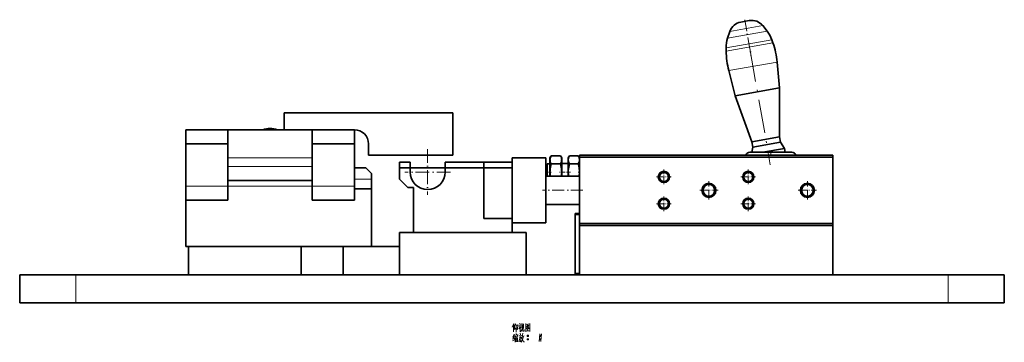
# Model space of a CAD drawing. Extents: x -161 to 1343, y -181 to 611.
# Tile 3 of 8: x 35 to 385, y 461 to 576. Entities that reach past the tile are written whole.
import ezdxf

# ---------------------------------------------------------------- set-up
doc = ezdxf.new("R2010")
doc.units = 0
doc.linetypes.add('DASHDOT', pattern=[18.5, 12, -3, 0.5, -3])

msp = doc.modelspace()

# ---------------------------------------------------------------- linework, layer by layer
at = {"color": 7, "lineweight": 35, "ltscale": 0.077335}
msp.add_line((291.31, 574.74), (294.35, 575.28), dxfattribs=at)
at = {"color": 7, "linetype": 'DASHDOT', "lineweight": 13, "ltscale": 0.346061}
msp.add_line((292.73, 575.59), (295.13, 561.96), dxfattribs=at)
at = {"color": 7, "lineweight": 13, "ltscale": 0.35763}
msp.add_line((286.62, 569.03), (300.71, 571.51), dxfattribs=at)
at = {"color": 7, "lineweight": 35, "ltscale": 0.063548}
for p, q in [((287.44, 571.43), (286.62, 569.03)), ((300.71, 571.51), (299.12, 573.49))]:
    msp.add_line(p, q, dxfattribs=at)
at = {"color": 7, "lineweight": 13, "ltscale": 0.29628}
msp.add_line((287.44, 571.43), (299.12, 573.49), dxfattribs=at)
at = {"color": 7, "lineweight": 13, "ltscale": 0.413654}
msp.add_line((286.09, 565.61), (302.38, 568.48), dxfattribs=at)
at = {"color": 7, "lineweight": 13, "ltscale": 0.422481}
msp.add_line((286.11, 564.47), (302.75, 567.41), dxfattribs=at)
at = {"color": 7, "lineweight": 35, "ltscale": 0.028373}
msp.add_line((302.75, 567.41), (302.38, 568.48), dxfattribs=at)
at = {"color": 7, "lineweight": 35, "ltscale": 0.028372}
msp.add_line((286.09, 565.61), (286.11, 564.47), dxfattribs=at)
at = {"color": 7, "linetype": 'DASHDOT', "lineweight": 13}
msp.add_line((294.52, 565.41), (301.82, 524.02), dxfattribs=at)
at = {"color": 7, "lineweight": 13, "ltscale": 0.436115}
msp.add_line((287.06, 557.51), (304.24, 560.54), dxfattribs=at)
at = {"color": 7, "lineweight": 35, "ltscale": 0.230036}
for p, q in [((305.12, 551.38), (304.24, 560.54)), ((287.06, 557.51), (289.36, 548.6))]:
    msp.add_line(p, q, dxfattribs=at)
at = {"color": 7, "lineweight": 35, "ltscale": 0.4}
msp.add_line((289.36, 548.6), (305.12, 551.38), dxfattribs=at)
at = {"color": 7, "lineweight": 35, "ltscale": 0.434029}
msp.add_line((305.14, 534.02), (305.12, 551.38), dxfattribs=at)
at = {"color": 7, "lineweight": 35, "ltscale": 0.434028}
msp.add_line((289.36, 548.6), (295.29, 532.28), dxfattribs=at)
at = {"color": 7, "lineweight": 35}
for p, q in [((129, 542.51), (189, 542.51)), ((109, 536.51), (139, 536.51)), ((159, 527.51), (189, 527.51)), ((200, 525.01), (200, 505.01)), ((210, 526.51), (210, 503.51)), ((210, 505.01), (210, 525.01)), ((222, 526.51), (222, 503.51)), ((324, 527.51), (234, 527.51)), ((234, 526.81), (234, 503.21)), ((324, 526.81), (234, 526.81)), ((324, 526.81), (324, 503.21)), ((200, 523.01), (170, 523.01)), ((109, 518.51), (139, 518.51)), ((160, 519.01), (160, 497.01)), ((160, 515.51), (160, 495.01)), ((232.5, 506.31), (232.5, 485.61)), ((324, 503.21), (234, 503.21)), ((324, 502.51), (234, 502.51)), ((170, 500.01), (215, 500.01)), ((135, 495.01), (95, 495.01)), ((170, 495.01), (150, 495.01)), ((55, 485.01), (35, 485.01)), ((365, 485.01), (55, 485.01)), ((385, 485.01), (365, 485.01)), ((55, 475.01), (35, 475.01)), ((365, 475.01), (55, 475.01)), ((385, 475.01), (365, 475.01))]:
    msp.add_line(p, q, dxfattribs=at)
at = {"color": 7, "lineweight": 35, "ltscale": 0.15}
for p, q in [((129, 536.51), (129, 542.51)), ((170, 519.01), (170, 525.01)), ((160, 515.51), (154, 515.51))]:
    msp.add_line(p, q, dxfattribs=at)
at = {"color": 7, "lineweight": 35, "ltscale": 0.375}
for p, q in [((189, 527.51), (189, 542.51)), ((109, 536.51), (94, 536.51)), ((154, 536.51), (139, 536.51)), ((139, 536.51), (154, 536.51)), ((94, 531.51), (109, 531.51)), ((94, 516.51), (94, 531.51)), ((109, 516.51), (109, 531.51)), ((139, 531.51), (154, 531.51)), ((139, 516.51), (139, 531.51)), ((154, 516.51), (154, 531.51)), ((309.5, 528.51), (294.5, 528.51)), ((94, 511.51), (109, 511.51)), ((139, 511.51), (154, 511.51)), ((170, 500.01), (170, 485.01)), ((215, 500.01), (215, 485.01)), ((150, 495.01), (135, 495.01))]:
    msp.add_line(p, q, dxfattribs=at)
at = {"color": 7, "lineweight": 35, "ltscale": 0.125}
for p, q in [((94, 536.51), (94, 531.51)), ((139, 531.51), (139, 536.51)), ((154, 526.51), (154, 521.51)), ((109, 518.51), (109, 523.51)), ((94, 511.51), (94, 516.51)), ((109, 511.51), (109, 516.51)), ((139, 516.51), (139, 511.51)), ((154, 511.51), (154, 516.51))]:
    msp.add_line(p, q, dxfattribs=at)
at = {"color": 7, "lineweight": 35, "ltscale": 0.25}
for p, q in [((109, 526.51), (109, 536.51)), ((154, 536.51), (154, 526.51)), ((295.29, 532.28), (305.14, 534.02)), ((295.63, 530.31), (305.48, 532.05)), ((210, 525.01), (200, 525.01)), ((210, 523.01), (200, 523.01)), ((200, 505.01), (210, 505.01)), ((200, 505.01), (210, 505.01)), ((95, 485.01), (95, 495.01)), ((135, 485.01), (135, 495.01)), ((150, 495.01), (150, 485.01)), ((35, 475.01), (35, 485.01)), ((385, 475.01), (385, 485.01))]:
    msp.add_line(p, q, dxfattribs=at)
at = {"color": 7, "lineweight": 35, "ltscale": 0.050001}
msp.add_line((295.63, 530.31), (295.29, 532.28), dxfattribs=at)
at = {"color": 7, "lineweight": 35, "ltscale": 0.05}
for p, q in [((305.14, 534.02), (305.48, 532.05)), ((160, 519.01), (160, 521.01)), ((173, 516.01), (175, 516.01)), ((173, 516.01), (175, 516.01))]:
    msp.add_line(p, q, dxfattribs=at)
at = {"color": 7, "lineweight": 35, "ltscale": 0.065}
msp.add_line((306.88, 529.86), (305.48, 532.05), dxfattribs=at)
at = {"color": 7, "lineweight": 35, "ltscale": 0.1}
for p, q in [((159, 531.51), (159, 527.51)), ((154, 523.01), (158, 523.01)), ((154, 523.01), (154, 519.01)), ((170, 519.01), (170, 523.01))]:
    msp.add_line(p, q, dxfattribs=at)
at = {"color": 7, "linetype": 'DASHDOT', "lineweight": 13, "ltscale": 0.40625}
for p, q in [((180, 529.63), (180, 513.38)), ((188.12, 521.51), (171.88, 521.51))]:
    msp.add_line(p, q, dxfattribs=at)
at = {"color": 7, "lineweight": 35, "ltscale": 0.046314}
msp.add_line((295.63, 530.31), (295.23, 528.51), dxfattribs=at)
at = {"color": 7, "lineweight": 35, "ltscale": 0.194993}
msp.add_line((299.2, 528.51), (306.88, 529.86), dxfattribs=at)
at = {"color": 7, "linetype": 'DASHDOT', "lineweight": 13, "ltscale": 0.030014}
msp.add_line((302, 528.61), (302, 527.41), dxfattribs=at)
at = {"color": 7, "lineweight": 35, "ltscale": 0.034383}
msp.add_line((306.88, 529.86), (307.12, 528.51), dxfattribs=at)
at = {"color": 7, "lineweight": 13}
for p, q in [((109, 526.51), (139, 526.51)), ((109, 523.51), (139, 523.51)), ((109, 516.51), (139, 516.51))]:
    msp.add_line(p, q, dxfattribs=at)
at = {"color": 7, "lineweight": 35, "ltscale": 0.075}
for p, q in [((109, 523.51), (109, 526.51)), ((139, 523.51), (139, 526.51))]:
    msp.add_line(p, q, dxfattribs=at)
at = {"color": 7, "lineweight": 35, "ltscale": 0.09375}
msp.add_line((173.75, 525.01), (170, 525.01), dxfattribs=at)
at = {"color": 7, "lineweight": 35, "ltscale": 0.0875}
for p, q in [((173.75, 525.01), (173.75, 521.51)), ((186.25, 521.51), (186.25, 525.01)), ((154, 515.51), (154, 519.01))]:
    msp.add_line(p, q, dxfattribs=at)
at = {"color": 7, "lineweight": 35, "ltscale": 0.34375}
msp.add_line((200, 525.01), (186.25, 525.01), dxfattribs=at)
at = {"color": 7, "lineweight": 35, "ltscale": 0.3}
for p, q in [((222, 526.51), (210, 526.51)), ((234, 520.01), (222, 520.01)), ((234, 510.01), (222, 510.01)), ((222, 503.51), (210, 503.51))]:
    msp.add_line(p, q, dxfattribs=at)
at = {"color": 7, "lineweight": 35, "ltscale": 0.022329}
for p, q in [((223.5, 526.51), (223.95, 527.28)), ((227.67, 526.51), (227.22, 527.28)), ((230, 526.51), (230.45, 527.28)), ((234, 526.51), (233.55, 527.28))]:
    msp.add_line(p, q, dxfattribs=at)
at = {"color": 7, "lineweight": 35, "ltscale": 0.016747}
for p, q in [((223.5, 525.84), (223.5, 526.51)), ((227.67, 525.84), (227.67, 526.51)), ((230, 525.84), (230, 526.51))]:
    msp.add_line(p, q, dxfattribs=at)
at = {"color": 7, "lineweight": 35, "ltscale": 0.108253}
for p, q in [((223.5, 521.51), (223.5, 525.84)), ((227.67, 521.51), (227.67, 525.84)), ((230, 521.51), (230, 525.84))]:
    msp.add_line(p, q, dxfattribs=at)
at = {"color": 7, "lineweight": 35, "ltscale": 0.081921}
for p, q in [((223.95, 527.28), (227.22, 527.28)), ((223.95, 524.39), (227.22, 524.39))]:
    msp.add_line(p, q, dxfattribs=at)
at = {"color": 7, "lineweight": 35, "ltscale": 0.077671}
for p, q in [((230.45, 527.28), (233.55, 527.28)), ((230.45, 524.39), (233.55, 524.39))]:
    msp.add_line(p, q, dxfattribs=at)
at = {"color": 7, "lineweight": 35, "ltscale": 0.0175}
for p, q in [((234, 527.51), (234, 526.81)), ((324, 527.51), (324, 526.81)), ((234, 503.21), (234, 502.51)), ((324, 503.21), (324, 502.51))]:
    msp.add_line(p, q, dxfattribs=at)
at = {"color": 7, "lineweight": 35, "ltscale": 0.070711}
msp.add_line((158, 523.01), (160, 521.01), dxfattribs=at)
at = {"color": 7, "lineweight": 35, "ltscale": 0.45}
for p, q in [((200, 523.01), (200, 505.01)), ((210, 505.01), (210, 523.01))]:
    msp.add_line(p, q, dxfattribs=at)
at = {"color": 7, "linetype": 'DASHDOT', "lineweight": 13, "ltscale": 0.058397}
msp.add_line((221.81, 521.51), (224.14, 521.51), dxfattribs=at)
at = {"color": 7, "lineweight": 35, "ltscale": 0.017678}
msp.add_line((222, 523.87), (222.5, 524.37), dxfattribs=at)
at = {"color": 7, "lineweight": 35, "ltscale": 0.059151}
msp.add_line((222, 521.51), (222, 523.87), dxfattribs=at)
at = {"color": 7, "lineweight": 35, "ltscale": 0.03768}
msp.add_line((222, 520), (222, 521.51), dxfattribs=at)
at = {"color": 7, "lineweight": 35, "ltscale": 0.071651}
msp.add_line((222.5, 521.51), (222.5, 524.37), dxfattribs=at)
at = {"color": 7, "lineweight": 35, "ltscale": 0.025}
for p, q in [((223.5, 524.37), (222.5, 524.37)), ((95, 495.01), (94, 495.01))]:
    msp.add_line(p, q, dxfattribs=at)
at = {"color": 7, "lineweight": 35, "ltscale": 0.0375}
msp.add_line((222.5, 520.01), (222.5, 521.51), dxfattribs=at)
at = {"color": 7, "lineweight": 35, "ltscale": 0.037715}
for p, q in [((223.5, 520), (223.5, 521.51)), ((227.67, 520), (227.67, 521.51)), ((230, 520), (230, 521.51))]:
    msp.add_line(p, q, dxfattribs=at)
at = {"color": 7, "linetype": 'DASHDOT', "lineweight": 13, "ltscale": 0.096844}
msp.add_line((230.77, 521.51), (226.9, 521.51), dxfattribs=at)
at = {"color": 7, "lineweight": 35, "ltscale": 0.05825}
msp.add_line((230, 524.51), (227.67, 524.51), dxfattribs=at)
at = {"color": 7, "linetype": 'DASHDOT', "lineweight": 13, "ltscale": 0.017084}
msp.add_line((234.18, 521.51), (233.5, 521.51), dxfattribs=at)
at = {"color": 7, "linetype": 'DASHDOT', "lineweight": 13, "ltscale": 0.13}
for p, q in [((264, 522.36), (264, 517.16)), ((294, 522.36), (294, 517.16)), ((266.6, 519.76), (261.4, 519.76)), ((296.6, 519.76), (291.4, 519.76)), ((264, 512.86), (264, 507.66)), ((294, 512.86), (294, 507.66)), ((266.6, 510.26), (261.4, 510.26)), ((296.6, 510.26), (291.4, 510.26))]:
    msp.add_line(p, q, dxfattribs=at)
at = {"color": 7, "lineweight": 13, "ltscale": 0.15}
msp.add_line((154, 519.01), (160, 519.01), dxfattribs=at)
at = {"color": 7, "lineweight": 35, "ltscale": 0.106066}
msp.add_line((170, 519.01), (173, 516.01), dxfattribs=at)
msp.add_line((170, 519.01), (173, 516.01), dxfattribs=at)
at = {"color": 7, "linetype": 'DASHDOT', "lineweight": 13, "ltscale": 0.1625}
for p, q in [((280, 518.26), (280, 511.76)), ((315, 518.26), (315, 511.76)), ((283.25, 515.01), (276.75, 515.01)), ((318.25, 515.01), (311.75, 515.01))]:
    msp.add_line(p, q, dxfattribs=at)
at = {"color": 7, "lineweight": 13, "ltscale": 0.375}
for p, q in [((94, 516.51), (109, 516.51)), ((139, 516.51), (154, 516.51))]:
    msp.add_line(p, q, dxfattribs=at)
at = {"color": 7, "lineweight": 35, "ltscale": 0.399999}
msp.add_line((175, 500.01), (175, 516.01), dxfattribs=at)
msp.add_line((175, 500.01), (175, 516.01), dxfattribs=at)
at = {"color": 7, "linetype": 'DASHDOT', "lineweight": 13, "ltscale": 0.360015}
msp.add_line((235.2, 515.01), (220.8, 515.01), dxfattribs=at)
at = {"color": 7, "lineweight": 35, "ltscale": 0.4125}
msp.add_line((94, 511.51), (94, 495.01), dxfattribs=at)
at = {"color": 7, "lineweight": 35, "ltscale": 0.299999}
msp.add_line((234, 510.01), (222, 510.01), dxfattribs=at)
at = {"color": 7, "linetype": 'DASHDOT', "lineweight": 13, "ltscale": 0.045014}
msp.add_line((234.15, 506.31), (232.35, 506.31), dxfattribs=at)
at = {"color": 7, "lineweight": 35, "ltscale": 0.037499}
msp.add_line((232.5, 506.81), (234, 506.81), dxfattribs=at)
at = {"color": 7, "lineweight": 35, "ltscale": 0.0125}
for p, q in [((232.5, 506.31), (232.5, 506.81)), ((232.5, 485.11), (232.5, 485.61))]:
    msp.add_line(p, q, dxfattribs=at)
at = {"color": 7, "lineweight": 13, "ltscale": 0.037499}
msp.add_line((232.5, 506.31), (234, 506.31), dxfattribs=at)
at = {"color": 7, "lineweight": 35, "ltscale": 0.087499}
msp.add_line((210, 500.01), (210, 503.51), dxfattribs=at)
msp.add_line((210, 500.01), (210, 503.51), dxfattribs=at)
at = {"color": 7, "lineweight": 35, "ltscale": 0.4375}
for p, q in [((234, 485.01), (234, 502.51)), ((324, 485.01), (324, 502.51))]:
    msp.add_line(p, q, dxfattribs=at)
at = {"color": 7, "lineweight": 13, "ltscale": 0.25}
for p, q in [((55, 475.01), (55, 485.01)), ((365, 475.01), (365, 485.01))]:
    msp.add_line(p, q, dxfattribs=at)
at = {"color": 7, "linetype": 'DASHDOT', "lineweight": 13, "ltscale": 0.045013}
msp.add_line((234.15, 485.61), (232.35, 485.61), dxfattribs=at)
at = {"color": 7, "lineweight": 13, "ltscale": 0.037498}
msp.add_line((232.5, 485.61), (234, 485.61), dxfattribs=at)
at = {"color": 7, "lineweight": 35, "ltscale": 0.037498}
msp.add_line((232.5, 485.11), (234, 485.11), dxfattribs=at)
at = {"color": 7, "lineweight": 35}
for points in [[(223.95, 527.28), (223.75, 526.89), (223.6, 526.5), (223.53, 526.17), (223.5, 525.84)], [(223.5, 525.84), (223.52, 525.54), (223.58, 525.25), (223.73, 524.82), (223.95, 524.39)], [(227.67, 525.84), (227.65, 526.13), (227.59, 526.42), (227.44, 526.85), (227.22, 527.28)], [(227.22, 524.39), (227.42, 524.78), (227.57, 525.18), (227.64, 525.51), (227.67, 525.84)], [(230.45, 527.28), (230.19, 526.75), (230.04, 526.28), (230, 525.84)], [(230, 525.84), (230.04, 525.4), (230.19, 524.93), (230.45, 524.39)], [(234, 525.84), (233.98, 526.13), (233.92, 526.42), (233.77, 526.85), (233.55, 527.28)], [(233.55, 524.39), (233.81, 524.93), (233.96, 525.4), (234, 525.84)], [(223.5, 521.51), (223.52, 522.09), (223.58, 522.68), (223.8, 523.83), (223.95, 524.39)], [(227.67, 521.51), (227.65, 522.09), (227.59, 522.68), (227.37, 523.83), (227.22, 524.39)], [(230, 521.51), (230.02, 522.09), (230.08, 522.68), (230.3, 523.83), (230.45, 524.39)], [(234, 521.52), (233.98, 522.1), (233.92, 522.68), (233.7, 523.83), (233.55, 524.39)]]:
    msp.add_lwpolyline(points, dxfattribs=at)
at = {"color": 7, "lineweight": 13}
for points in [[(210.7, 467.76), (210.1, 466.47)], [(210.49, 464.72), (210.49, 465.94), (210.49, 467.2)], [(210.91, 467.06), (211.33, 467.59)], [(210.91, 467.2), (210.91, 465.63)], [(210.91, 465.63), (211.43, 466.15)], [(211.47, 467.24), (211.47, 465.94), (211.47, 464.61)], [(211.47, 467.03), (211.99, 467.1)], [(211.96, 465.63), (211.68, 465.98)], [(211.96, 465.63), (212.07, 467.34)], [(213.04, 467.06), (212.87, 466.57), (212.38, 465.84)], [(212.41, 466.85), (212.98, 466.92)], [(212.7, 467.73), (212.98, 467.31)], [(212.87, 466.57), (212.87, 464.79)], [(212.87, 466.4), (213.18, 466.08)], [(213.46, 467.69), (213.46, 466.01)], [(214.13, 467.52), (213.46, 467.45)], [(213.68, 466.05), (213.5, 465.42)], [(213.78, 467.1), (213.68, 466.05)], [(213.82, 465.07), (213.82, 466.15)], [(214.06, 465.94), (214.13, 467.62)], [(214.38, 465.59), (214.38, 464.96)], [(214.9, 467.73), (214.9, 466.26), (214.9, 464.75)], [(214.9, 467.69), (214.9, 466.29), (214.9, 464.89)], [(216.37, 467.55), (214.9, 467.41)], [(214.97, 465.8), (215.46, 466.22)], [(215.67, 467.27), (215.11, 466.47)], [(215.43, 466.71), (216.12, 465.98)], [(215.43, 465.63), (215.77, 465.24)], [(215.46, 466.92), (215.91, 466.99)], [(215.46, 466.22), (215.67, 466.5)], [(215.53, 466.01), (215.77, 465.73)], [(215.67, 466.5), (216.02, 467.13)], [(216.12, 465.98), (216.3, 466.01)], [(216.34, 464.93), (216.34, 466.29), (216.37, 467.69)], [(210.66, 462.97), (210.24, 462.83)], [(210.74, 463.98), (210.28, 462.9)], [(210.32, 462.2), (210.84, 462.37)], [(210.8, 463.21), (210.35, 462.2)], [(211.12, 462.69), (210.8, 462.2)], [(211.05, 463.67), (210.95, 463.11)], [(211.05, 463.53), (212.1, 463.67)], [(211.29, 463.25), (211.12, 462.69)], [(211.15, 462.76), (211.15, 461.04)], [(211.37, 462.97), (212.07, 463.07)], [(211.43, 464.16), (211.61, 463.77)], [(211.43, 462.55), (211.47, 461.15)], [(211.43, 462.44), (211.96, 462.51)], [(211.68, 463), (211.61, 462.44)], [(211.99, 462.62), (211.93, 461.22)], [(212.13, 463.77), (211.99, 463.32)], [(212.9, 463.39), (212.8, 462.48), (212.7, 462.06), (212.38, 461.18)], [(212.41, 463.32), (213.46, 463.46)], [(213.22, 462.9), (213.12, 462.06), (212.98, 461.22), (212.76, 461.5)], [(212.84, 462.72), (213.22, 462.79)], [(212.9, 464.23), (213.01, 463.67)], [(212.98, 464.79), (213.26, 465.07)], [(213.26, 465.07), (213.5, 465.42)], [(213.6, 462.9), (213.43, 462.34)], [(213.54, 462.65), (214.1, 461.22)], [(213.74, 463.53), (213.6, 462.9)], [(213.88, 462.27), (213.6, 461.64)], [(213.68, 463.14), (214.38, 463.28)], [(213.82, 464.26), (213.74, 463.53)], [(213.96, 464.96), (213.82, 465.07)], [(214.1, 463.21), (213.88, 462.27)], [(214.38, 464.96), (213.96, 464.96)], [(214.9, 465), (216.26, 465.1)], [(215.43, 463.35), (215.81, 463.35)], [(215.43, 462.09), (215.81, 462.09)], [(215.46, 463.46), (215.77, 463.46)], [(215.46, 463.21), (215.77, 463.21)], [(215.46, 462.2), (215.77, 462.2)], [(216.34, 464.82), (216.34, 464.93), (216.26, 465.1)], [(219.87, 464.09), (219.76, 462.69), (219.66, 461.29)], [(219.87, 463.35), (220.26, 463.35)], [(219.87, 462.09), (220.26, 462.09)], [(219.9, 463.46), (220.22, 463.46)], [(219.9, 463.21), (220.22, 463.21)], [(219.9, 462.2), (220.22, 462.2)], [(220.46, 464.09), (220.36, 462.69), (220.26, 461.29)], [(210.21, 461.53), (210.91, 461.92)], [(211.47, 461.88), (211.85, 461.95)], [(211.93, 461.39), (211.51, 461.32)], [(213.6, 461.64), (213.22, 461.11)], [(214.1, 461.22), (214.41, 461.22)], [(215.46, 461.95), (215.77, 461.95)], [(219.9, 461.95), (220.22, 461.95)]]:
    msp.add_lwpolyline(points, dxfattribs=at)
for points in [[(215.53, 463.14), (215.71, 463.14), (215.81, 463.25), (215.81, 463.42), (215.71, 463.53), (215.53, 463.53), (215.43, 463.42), (215.43, 463.25)], [(215.53, 461.88), (215.71, 461.88), (215.81, 461.99), (215.81, 462.16), (215.71, 462.27), (215.53, 462.27), (215.43, 462.16), (215.43, 461.99)], [(219.98, 463.14), (220.15, 463.14), (220.26, 463.25), (220.26, 463.42), (220.15, 463.53), (219.98, 463.53), (219.87, 463.42), (219.87, 463.25)], [(219.98, 461.88), (220.15, 461.88), (220.26, 461.99), (220.26, 462.16), (220.15, 462.27), (219.98, 462.27), (219.87, 462.16), (219.87, 461.99)]]:
    msp.add_lwpolyline(points, close=True, dxfattribs=at)
at = {"color": 7, "lineweight": 35}
for centre, radius in [((264, 519.76), 2), ((294, 519.76), 2), ((264, 519.76), 1.62), ((294, 519.76), 1.62), ((280, 515.01), 2.5), ((280, 515.01), 2.07), ((315, 515.01), 2.5), ((315, 515.01), 2.07), ((264, 510.26), 2), ((264, 510.26), 1.62), ((294, 510.26), 2), ((294, 510.26), 1.62)]:
    msp.add_circle(centre, radius, dxfattribs=at)
for centre, radius, start, end in [((292.18, 569.81), 5, 100, 161.1373), ((295.22, 570.35), 5, 38.8627, 100), ((292.92, 565.23), 10, 18.9495, 38.8627), ((296.09, 565.79), 10, 161.1373, 181.0505), ((274.38, 557.67), 30, 5.4978, 18.9495), ((316.1, 565.02), 30, 181.0505, 194.5022), ((124, 529.01), 7.93, 70.9876, 109.0124), ((154, 531.51), 5, 0, 90), ((294.5, 527.01), 1.5, 90, 160.527), ((309.5, 527.01), 1.5, 19.4748, 90), ((180, 521.51), 6.25, 180, 0), ((232.62, 521.53), 9.12, 180.1233, 189.5944), ((218.55, 521.53), 9.12, 350.4056, 359.8767), ((239.12, 521.53), 9.12, 180.1233, 189.5944), ((224.88, 521.53), 9.12, 350.4072, 359.8138)]:
    msp.add_arc(centre, radius, start, end, dxfattribs=at)
at = {"color": 7, "lineweight": 13}
msp.add_arc((124, 529.01), 7.93, 70.9969, 109.0031, dxfattribs=at)

doc.saveas('drawing.dxf')
